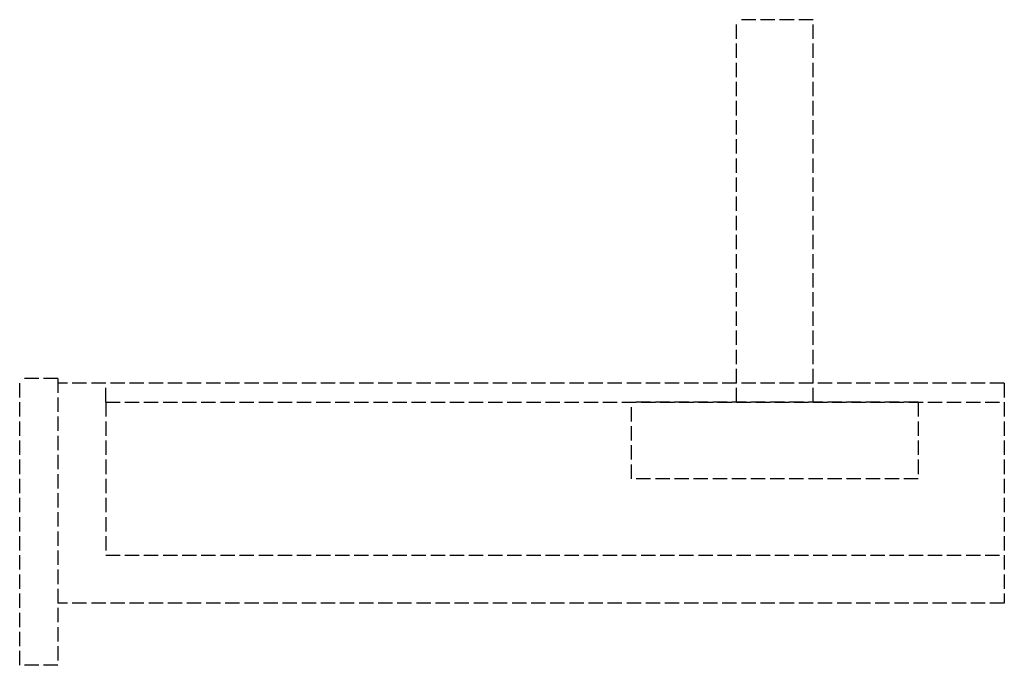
# Model space of a CAD drawing. Header units: millimetres. Extents: x -79 to 24, y -29 to 38.
import ezdxf

# ---------------------------------------------------------------- set-up
doc = ezdxf.new("R2010")
doc.units = ezdxf.units.MM
doc.header["$LTSCALE"] = 10
doc.linetypes.add('ALLCAD_Strich', pattern=[0.2, 0.15, -0.05])
doc.layers.add('BESCH_KONT_sich_schn_ansi_2d', color=40, linetype='Continuous')

msp = doc.modelspace()

# ---------------------------------------------------------------- linework, layer by layer
at = {"layer": 'BESCH_KONT_sich_schn_ansi_2d', "linetype": 'ALLCAD_Strich', "extrusion": (0, 1, -2.22045e-16)}
for p, q in [((4, 38), (-4, 38)), ((-4, 0), (-4, 38)), ((4, 0), (4, 38)), ((-75, 0.5), (-79, 0.5)), ((-79, -29.5), (-79, 0.5)), ((-75, 0.5), (-75, -29.5)), ((24, 0), (-75, 0)), ((-70, -2), (-70, 0)), ((-4, -2), (-4, 0)), ((4, -2), (4, 0)), ((24, 0), (24, -23)), ((-70, -2), (23.98, -2)), ((-70, -2), (-70, -18)), ((15, -2), (-15, -2)), ((-15, -10), (-15, -2)), ((15, -2), (15, -10)), ((23.98, -2), (24, -2)), ((23.98, -2), (23.98, -2)), ((23.98, -2), (23.98, -2)), ((23.98, -2), (23.98, -2)), ((23.98, -2), (23.98, -2)), ((23.98, -2), (23.98, -2)), ((23.98, -2), (23.98, -2)), ((23.98, -2), (23.98, -2)), ((23.99, -2), (23.98, -2)), ((23.98, -2), (23.98, -2)), ((23.98, -2), (23.98, -2)), ((23.98, -2), (23.98, -2)), ((23.98, -2), (23.98, -2)), ((23.98, -2), (23.98, -2)), ((23.99, -2), (23.99, -2)), ((23.99, -2), (23.99, -2)), ((23.99, -2), (23.99, -2)), ((23.99, -2), (23.99, -2)), ((23.99, -2), (23.99, -2)), ((23.99, -2), (23.99, -2)), ((23.99, -2), (23.99, -2)), ((23.99, -2), (23.99, -2)), ((23.99, -2), (23.99, -2)), ((23.99, -2), (23.99, -2)), ((23.99, -2), (23.99, -2)), ((23.99, -2), (24, -2)), ((23.99, -2), (23.99, -2)), ((24, -2), (24, -2)), ((24, -2), (24, -2)), ((24, -2), (24, -2)), ((24, -2), (24, -2)), ((24, -2), (24, -2)), ((24, -2), (24, -2)), ((24, -2), (24, -2)), ((24, -2), (24, -2)), ((24, -2), (24, -2)), ((24, -2), (24, -2)), ((24, -2), (24, -2)), ((24, -2), (24, -2)), ((15, -10), (-15, -10)), ((-70, -18), (24, -18)), ((24, -23), (-75, -23)), ((-75, -29.5), (-79, -29.5))]:
    msp.add_line(p, q, dxfattribs=at)

doc.saveas('drawing.dxf')
